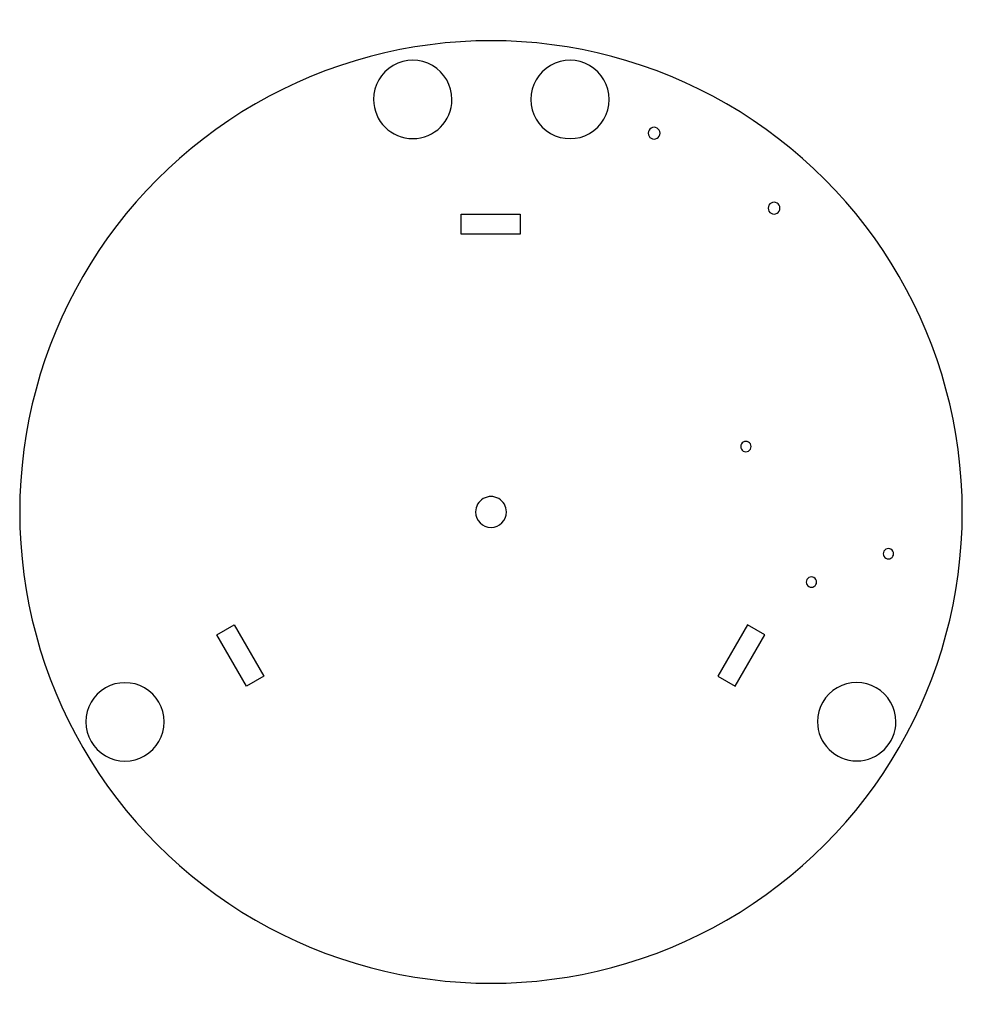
# Model space of a CAD drawing. Extents: x -64 to 256, y -27 to 308.
import ezdxf

# ---------------------------------------------------------------- set-up
doc = ezdxf.new("R2010")
doc.units = 0
doc.layers.get('0').update_dxf_attribs({"linetype": 'CONTINUOUS'})

msp = doc.modelspace()

# ---------------------------------------------------------------- linework, layer by layer
at = {"color": 1}
for points in [[(82.524964, 280.67631), (82.524964, 280.67631)], [(135.925365, 280.67631), (135.925365, 280.67631)], [(153.165358, 269.227641), (153.165358, 269.227641)], [(85.641665, 234.90841), (85.641665, 241.708411), (105.741665, 241.708411), (105.741665, 234.90841), (85.641665, 234.90841), (85.641665, 234.90841)], [(193.888854, 243.778607), (193.888854, 243.778607)], [(184.059886, 162.836161), (184.059886, 162.836161)], [(101.034565, 140.622109), (101.034565, 140.622109)], [(232.430602, 126.452397), (232.430602, 126.452397)], [(206.29342, 116.826136), (206.293421, 116.826136)], [(2.754394, 98.891709), (8.643365, 102.291711), (18.693366, 84.884608), (12.804394, 81.484607), (2.754394, 98.891709), (2.754394, 98.891709)], [(188.749621, 98.941677), (182.860665, 102.34171), (172.810576, 84.934661), (178.699533, 81.534631), (188.749621, 98.941677), (188.749621, 98.941677)], [(-15.179031, 69.373574), (-15.179031, 69.373574)], [(233.23758, 69.424128), (233.23758, 69.424128)]]:
    msp.add_lwpolyline(points, close=True, dxfattribs=at)
at = {"color": 3}
msp.add_lwpolyline([(255.784564, 140.622109), (255.784564, 140.622109)], close=True, dxfattribs=at)
for points in [[(175.784565, 279.186172), (126.280393, 307.767419), (65.288738, 307.767419), (15.784566, 279.186172)], [(15.784566, 279.186172), (-33.719606, 250.604925), (-64.215433, 197.784603), (-64.215433, 140.622109)], [(255.784564, 140.622109), (255.784564, 197.784603), (225.288737, 250.604925), (175.784565, 279.186172)], [(-64.215433, 140.622109), (-64.215433, 83.459615), (-33.719606, 30.639292), (15.784566, 2.058045)], [(175.784565, 2.058045), (225.288737, 30.639292), (255.784564, 83.459615), (255.784564, 140.622109)], [(15.784566, 2.058045), (65.288738, -26.523202), (126.280393, -26.523202), (175.784565, 2.058045)]]:
    msp.add_open_spline(points, degree=3, dxfattribs=at)
at = {"color": 1}
for points in [[(75.876547, 292.199014), (71.760709, 294.576048), (66.689222, 294.576048), (62.573383, 292.199014)], [(129.275365, 292.194448), (125.160331, 294.570264), (120.090399, 294.570264), (115.975365, 292.194448)], [(62.573383, 292.199014), (58.457545, 289.82198), (55.923008, 285.429247), (55.924966, 280.67631)], [(82.524964, 280.67631), (82.526922, 285.429247), (79.992385, 289.82198), (75.876547, 292.199014)], [(115.975365, 292.194448), (111.860331, 289.818631), (109.325365, 285.427942), (109.325365, 280.67631)], [(135.925365, 280.67631), (135.925365, 285.427942), (133.3904, 289.818631), (129.275365, 292.194448)], [(55.924966, 280.67631), (55.927992, 273.333063), (61.881718, 267.381789), (69.224965, 267.381789)], [(69.224965, 267.381789), (76.568212, 267.381789), (82.521939, 273.333063), (82.524964, 280.67631)], [(109.325365, 280.67631), (109.325365, 275.924677), (111.860331, 271.533988), (115.975365, 269.158172)], [(129.275365, 269.158172), (133.3904, 271.533988), (135.925365, 275.924677), (135.925365, 280.67631)], [(150.157369, 270.965533), (149.536758, 270.60697), (149.154757, 269.944387), (149.155415, 269.227641)], [(152.163405, 270.965533), (151.542794, 271.324096), (150.77798, 271.324096), (150.157369, 270.965533)], [(153.165358, 269.227641), (153.166017, 269.944387), (152.784016, 270.60697), (152.163405, 270.965533)], [(115.975365, 269.158172), (120.090399, 266.782355), (125.160331, 266.782355), (129.275365, 269.158172)], [(149.155415, 269.227641), (149.154757, 268.510894), (149.536758, 267.848312), (150.157369, 267.489748)], [(150.157369, 267.489748), (150.77798, 267.131185), (151.542794, 267.131185), (152.163405, 267.489748)], [(152.163405, 267.489748), (152.784016, 267.848312), (153.166017, 268.510894), (153.165358, 269.227641)], [(190.876938, 245.518247), (190.255586, 245.159362), (189.872996, 244.496156), (189.873376, 243.778607)], [(192.885292, 245.518247), (192.263939, 245.877131), (191.498291, 245.877131), (190.876938, 245.518247)], [(193.888854, 243.778607), (193.889234, 244.496156), (193.506645, 245.159362), (192.885292, 245.518247)], [(189.873376, 243.778607), (189.872996, 243.061057), (190.255586, 242.397851), (190.876938, 242.038967)], [(190.876938, 242.038967), (191.498291, 241.680082), (192.263939, 241.680082), (192.885292, 242.038967)], [(192.885292, 242.038967), (193.506645, 242.397851), (193.889234, 243.061057), (193.888854, 243.778607)], [(181.436568, 164.350735), (180.895463, 164.038328), (180.562129, 163.460976), (180.562129, 162.836161)], [(183.185447, 164.350735), (182.644342, 164.663142), (181.977673, 164.663142), (181.436568, 164.350735)], [(184.059886, 162.836161), (184.059886, 163.460976), (183.726552, 164.038328), (183.185447, 164.350735)], [(180.562129, 162.836161), (180.562129, 162.211347), (180.895463, 161.633995), (181.436568, 161.321588)], [(181.436568, 161.321588), (181.977673, 161.009181), (182.644342, 161.009181), (183.185447, 161.321588)], [(183.185447, 161.321588), (183.726552, 161.633995), (184.059886, 162.211347), (184.059886, 162.836161)], [(93.158863, 145.170771), (91.53415, 144.232408), (90.533696, 142.498333), (90.534566, 140.622109)], [(98.410268, 145.170771), (96.785556, 146.109134), (94.783576, 146.109134), (93.158863, 145.170771)], [(101.034565, 140.622109), (101.035435, 142.498333), (100.034981, 144.232408), (98.410268, 145.170771)], [(90.534566, 140.622109), (90.53591, 137.723565), (92.886021, 135.374543), (95.784566, 135.374543)], [(95.784566, 135.374543), (98.68311, 135.374543), (101.033221, 137.723565), (101.034565, 140.622109)], [(229.814855, 127.962599), (229.275312, 127.651093), (228.94294, 127.075408), (228.94294, 126.452397)], [(231.558686, 127.962599), (231.019143, 128.274104), (230.354399, 128.274104), (229.814855, 127.962599)], [(232.430602, 126.452397), (232.430602, 127.075408), (232.098229, 127.651093), (231.558686, 127.962599)], [(228.94294, 126.452397), (228.94294, 125.829386), (229.275313, 125.253701), (229.814856, 124.942195)], [(229.814856, 124.942195), (230.354399, 124.63069), (231.019143, 124.63069), (231.558687, 124.942195)], [(231.558687, 124.942195), (232.09823, 125.253701), (232.430602, 125.829386), (232.430602, 126.452397)], [(203.667895, 118.341983), (203.126335, 118.029313), (202.79272, 117.451476), (202.792721, 116.826136)], [(205.418245, 118.341983), (204.876685, 118.654653), (204.209455, 118.654653), (203.667895, 118.341983)], [(206.29342, 116.826136), (206.29342, 117.451476), (205.959805, 118.029313), (205.418245, 118.341983)], [(202.792721, 116.826136), (202.792721, 116.200796), (203.126335, 115.622958), (203.667896, 115.310288)], [(203.667896, 115.310288), (204.209456, 114.997618), (204.876685, 114.997618), (205.418246, 115.310288)], [(205.418246, 115.310288), (205.959806, 115.622958), (206.29342, 116.200796), (206.29342, 116.826136)], [(-35.132518, 80.893724), (-39.248271, 78.517493), (-41.78368, 74.126036), (-41.78368, 69.373574)], [(-21.830194, 80.893724), (-25.945947, 83.269955), (-31.016764, 83.269955), (-35.132518, 80.893724)], [(-15.179032, 69.373574), (-15.179032, 74.126036), (-17.71444, 78.517493), (-21.830194, 80.893724)], [(213.282966, 80.947513), (209.166642, 78.57042), (206.631535, 74.177516), (206.63292, 69.424128)], [(226.587534, 80.947513), (222.47121, 83.324607), (217.39929, 83.324607), (213.282966, 80.947513)], [(233.23758, 69.424128), (233.238965, 74.177516), (230.703858, 78.57042), (226.587534, 80.947513)], [(-41.78368, 69.373574), (-41.78368, 64.621111), (-39.248271, 60.229654), (-35.132518, 57.853423)], [(-21.830193, 57.853423), (-17.71444, 60.229654), (-15.179031, 64.621111), (-15.179031, 69.373574)], [(206.63292, 69.424128), (206.63506, 62.078967), (212.590089, 56.125673), (219.93525, 56.125673)], [(219.93525, 56.125673), (227.280411, 56.125673), (233.23544, 62.078967), (233.23758, 69.424128)], [(-35.132518, 57.853423), (-31.016764, 55.477192), (-25.945947, 55.477192), (-21.830193, 57.853423)]]:
    msp.add_open_spline(points, degree=3, dxfattribs=at)

doc.saveas('drawing.dxf')
